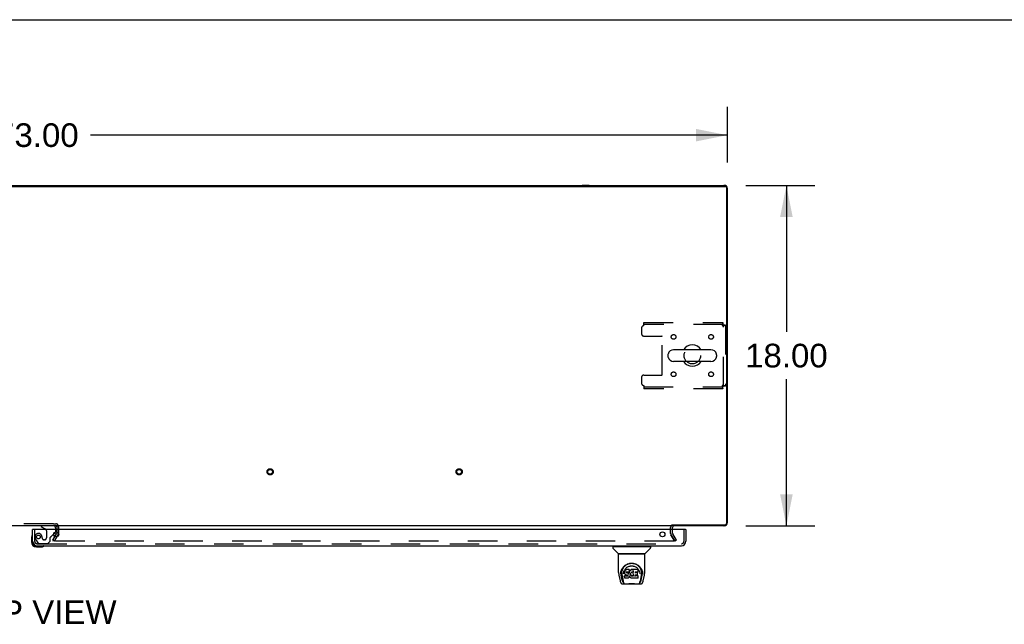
# Model space of a CAD drawing. Header units: inches. Extents: x 0 to 283, y 0 to 183.
# Tile 73 of 79: x 89 to 141, y 151 to 183. Entities that reach past the tile are written whole.
import ezdxf

# ---------------------------------------------------------------- set-up
doc = ezdxf.new("R2010")
doc.units = ezdxf.units.IN
doc.header["$LTSCALE"] = 15.583333
doc.header["$MEASUREMENT"] = 0
doc.linetypes.add('HIDDEN', pattern=[0.2, 0.1, -0.1])
doc.layers.get('0').update_dxf_attribs({"linetype": 'CONTINUOUS'})
for name, color, linetype in [('DEFAULT_2', 8, 'HIDDEN'), ('DIMENSIONS', 7, 'CONTINUOUS'), ('MAIN_DOOR_ASSEMBLY', 7, 'CONTINUOUS')]:
    doc.layers.add(name, color=color, linetype=linetype)
doc.styles.get("Standard").update_dxf_attribs({"font": 'arial.ttf'})
doc.dimstyles.new('DIMSTYLE_1', dxfattribs={"dimtxt": 1.25, "dimasz": 1.666667, "dimexe": 0.09, "dimexo": 0.07, "dimgap": 0.0375, "dimtad": 0, "dimtih": 1, "dimtoh": 1, "dimzin": 4, "dimdsep": 46, "dimtxsty": 'Standard', "dimblk": '_FILLED', "dimblk1": '_FILLED', "dimblk2": '_FILLED', "dimcen": 0.09, "dimadec": 3, "dimazin": 1, "dimtfac": 1, "dimtdec": 3, "dimtofl": 0, "dimtmove": 0, "dimatfit": 3, "dimldrblk": '_FILLED', "dimfxl": 0, "dimtolj": 1, "dimtzin": 4, "dimarcsym": 0})

# ---------------------------------------------------------------- blocks, each defined once
blk = doc.blocks.new('_FILLED')
at = {"color": 0, "linetype": 'ByBlock'}
blk.add_solid([(0, 0), (-1, 0.2), (-1, -0.2)], dxfattribs=at)
blk = doc.blocks.new('*D3')
at = {"layer": 'DIMENSIONS', "color": 2, "linetype": 'Continuous'}
for p, q in [((53.7, 175.787), (53.7, 178.727)), ((126.7, 175.787), (126.7, 178.727)), ((53.7, 177.227), (87.391, 177.227)), ((126.7, 177.227), (93.009, 177.227))]:
    blk.add_line(p, q, dxfattribs=at)
at = {"layer": 'DIMENSIONS', "color": 2, "linetype": 'Continuous', "xscale": 1.6666666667, "yscale": 1.6666666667, "zscale": 1.6666666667, "rotation": 180}
blk.add_blockref('_FILLED', (53.7, 177.227), dxfattribs=at)
at = {"layer": 'DIMENSIONS', "color": 2, "linetype": 'Continuous', "xscale": 1.6666666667, "yscale": 1.6666666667, "zscale": 1.6666666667}
blk.add_blockref('_FILLED', (126.7, 177.227), dxfattribs=at)
at = {"layer": 'DIMENSIONS', "color": 2, "linetype": 'Continuous', "insert": (90.2, 177.852), "char_height": 1.25, "width": 4.36803, "attachment_point": 2, "line_spacing_factor": 0.9}
blk.add_mtext('73.00', dxfattribs=at)
blk = doc.blocks.new('*D4')
at = {"layer": 'DIMENSIONS', "color": 2, "linetype": 'Continuous'}
for p, q in [((127.678, 174.568), (131.324, 174.568)), ((129.824, 174.568), (129.824, 166.818)), ((129.824, 156.568), (129.824, 164.318)), ((127.678, 156.568), (131.324, 156.568))]:
    blk.add_line(p, q, dxfattribs=at)
at = {"layer": 'DIMENSIONS', "color": 2, "linetype": 'Continuous', "xscale": 1.6666666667, "yscale": 1.6666666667, "zscale": 1.6666666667}
for p, rotation in [((129.824, 174.568), 90), ((129.824, 156.568), 270)]:
    blk.add_blockref('_FILLED', p, dxfattribs=dict(at, rotation=rotation))
at = {"layer": 'DIMENSIONS', "color": 2, "linetype": 'Continuous', "insert": (129.824, 166.193), "char_height": 1.25, "width": 4.36803, "attachment_point": 2, "line_spacing_factor": 0.9}
blk.add_mtext('18.00', dxfattribs=at)

msp = doc.modelspace()

# ---------------------------------------------------------------- linework, layer by layer
at = {"color": 7, "linetype": 'Continuous'}
for p, q in [((0, 183.333), (283.333, 183.333)), ((53.812, 174.516), (126.588, 174.516)), ((126.651, 174.519), (126.645, 174.513)), ((126.648, 174.456), (126.648, 156.68)), ((125.833, 165.874), (123.858, 165.874)), ((123.558, 165.612), (123.558, 165.524)), ((125.833, 165.262), (123.858, 165.262)), ((126.133, 165.612), (126.133, 165.524)), ((123.7, 156.568), (55.45, 156.568)), ((91.221, 156.568), (91.221, 156.558)), ((91.221, 156.516), (91.221, 156.364)), ((123.74, 156.62), (126.588, 156.62)), ((126.651, 156.617), (126.645, 156.623)), ((91.221, 156.245), (91.221, 156.164))]:
    msp.add_line(p, q, dxfattribs=at)
at = {"color": 3, "linetype": 'Continuous'}
for p, q in [((61.389, 174.568), (119.011, 174.568)), ((119.389, 174.568), (119.011, 174.568)), ((119.389, 174.568), (126.511, 174.568)), ((126.533, 174.568), (126.511, 174.568)), ((126.533, 174.568), (126.53, 174.567)), ((126.699, 174.398), (126.7, 174.402)), ((126.7, 156.735), (126.7, 174.379)), ((123.723, 156.568), (123.7, 156.568)), ((126.533, 156.568), (123.752, 156.568)), ((123.804, 156.364), (123.804, 156.483)), ((126.53, 156.569), (126.533, 156.568)), ((126.7, 156.735), (126.699, 156.738))]:
    msp.add_line(p, q, dxfattribs=at)
for centre, radius, start, end in [((119.011, 174.379), 0.189, 46.4963, 90), ((119.389, 174.379), 0.189, 90, 133.54), ((126.511, 174.379), 0.189, 0, 90), ((126.533, 174.402), 0.167, 0, 90), ((91.171, 156.518), 0.05, 9.974, 80.026), ((123.889, 156.483), 0.085, 90, 180), ((126.511, 156.757), 0.189, 270, 360), ((126.533, 156.735), 0.167, 270, 360)]:
    msp.add_arc(centre, radius, start, end, dxfattribs=at)
at = {"color": 7, "linetype": 'Continuous'}
for centre, radius, start, end in [((126.588, 174.456), 0.06, 0, 90), ((123.702, 165.612), 0.144, 164.3697, 180), ((123.858, 165.568), 0.306, 90, 164.3697), ((124.846, 165.568), 0.562, 32.9567, 147.0433), ((125.833, 165.568), 0.306, 15.6303, 90), ((125.99, 165.612), 0.144, 0, 15.6303), ((123.702, 165.524), 0.144, 180, 195.6303), ((123.858, 165.568), 0.306, 195.6303, 270), ((124.846, 165.568), 0.562, 212.956, 327.044), ((125.833, 165.568), 0.306, 270, 344.3697), ((125.99, 165.524), 0.144, 344.3697, 360), ((91.171, 156.518), 0.05, 80.026, 90), ((91.191, 156.538), 0.03, 18, 90), ((91.171, 156.518), 0.05, 0, 9.974), ((126.588, 156.68), 0.06, 270, 360)]:
    msp.add_arc(centre, radius, start, end, dxfattribs=at)
at = {"layer": 'DEFAULT_2', "color": 8, "linetype": 'HIDDEN'}
for p, q in [((122.283, 167.318), (126.462, 167.318)), ((122.283, 167.151), (122.283, 167.318)), ((126.462, 167.214), (122.283, 167.214)), ((126.462, 167.318), (126.462, 167.214)), ((122.158, 167.026), (122.158, 166.724)), ((126.429, 167.151), (126.443, 167.156)), ((126.596, 167.184), (126.492, 167.184)), ((126.492, 163.952), (126.492, 167.184)), ((126.596, 167.184), (126.596, 163.952)), ((122.283, 166.599), (123.228, 166.599)), ((123.258, 164.567), (123.258, 166.569)), ((122.158, 164.412), (122.158, 164.11)), ((122.283, 164.537), (123.228, 164.537)), ((122.283, 163.985), (122.283, 163.818)), ((122.283, 163.922), (126.462, 163.922)), ((126.462, 163.818), (122.283, 163.818)), ((126.429, 163.985), (126.434, 163.971)), ((126.462, 163.818), (126.462, 163.922)), ((126.596, 163.952), (126.492, 163.952)), ((91.044, 156.672), (88.105, 156.672)), ((91.044, 156.672), (91.171, 156.672)), ((91.221, 156.518), (91.221, 156.516)), ((91.221, 156.364), (91.221, 156.164)), ((91.325, 156.518), (91.325, 156.164)), ((123.7, 156.164), (123.7, 156.483)), ((123.804, 156.164), (123.804, 156.364)), ((91.02, 155.808), (91.217, 156.147)), ((91.11, 155.756), (91.02, 155.808)), ((91.028, 155.821), (91.028, 155.769)), ((91.032, 155.76), (91.033, 155.759)), ((91.036, 155.757), (91.038, 155.756)), ((123.882, 155.756), (91.043, 155.756)), ((91.11, 155.756), (91.307, 156.095)), ((123.718, 156.095), (123.9, 155.781)), ((123.914, 155.756), (123.718, 156.095)), ((124.005, 155.808), (123.808, 156.147)), ((124.005, 155.808), (123.914, 155.756))]:
    msp.add_line(p, q, dxfattribs=at)
for points in [[(126.462, 167.318), (126.46, 167.317), (126.457, 167.314), (126.455, 167.309), (126.453, 167.302), (126.45, 167.292), (126.448, 167.282), (126.445, 167.269), (126.443, 167.255), (126.441, 167.24), (126.438, 167.224), (126.436, 167.206), (126.434, 167.188), (126.431, 167.17), (126.429, 167.151)], [(126.462, 167.214), (126.46, 167.214), (126.457, 167.212), (126.455, 167.211), (126.453, 167.208), (126.45, 167.204), (126.448, 167.2), (126.445, 167.196), (126.443, 167.19), (126.441, 167.185), (126.438, 167.178), (126.436, 167.172), (126.434, 167.165), (126.429, 167.151)], [(126.429, 167.151), (126.448, 167.153), (126.466, 167.156), (126.484, 167.158), (126.501, 167.161), (126.518, 167.163), (126.533, 167.165), (126.547, 167.168), (126.56, 167.17), (126.57, 167.172), (126.579, 167.175), (126.587, 167.177), (126.592, 167.179), (126.595, 167.182), (126.596, 167.184)], [(126.443, 167.156), (126.45, 167.158), (126.456, 167.161), (126.462, 167.163), (126.468, 167.165), (126.474, 167.168), (126.478, 167.17), (126.482, 167.172), (126.486, 167.175), (126.488, 167.177), (126.49, 167.179), (126.492, 167.182), (126.492, 167.184)], [(126.596, 163.952), (126.595, 163.954), (126.592, 163.957), (126.587, 163.959), (126.579, 163.962), (126.57, 163.964), (126.56, 163.966), (126.547, 163.969), (126.533, 163.971), (126.518, 163.973), (126.501, 163.976), (126.484, 163.978), (126.466, 163.98), (126.448, 163.983), (126.429, 163.985)], [(126.492, 163.952), (126.492, 163.954), (126.49, 163.957), (126.488, 163.959), (126.486, 163.962), (126.482, 163.964), (126.478, 163.966), (126.474, 163.969), (126.468, 163.971), (126.462, 163.973), (126.456, 163.976), (126.45, 163.978), (126.443, 163.98), (126.429, 163.985)], [(126.429, 163.985), (126.431, 163.966), (126.434, 163.948), (126.436, 163.93), (126.438, 163.913), (126.441, 163.896), (126.443, 163.881), (126.445, 163.867), (126.448, 163.855), (126.45, 163.844), (126.453, 163.835), (126.455, 163.827), (126.457, 163.822), (126.46, 163.819), (126.462, 163.818)], [(126.434, 163.971), (126.436, 163.964), (126.438, 163.958), (126.441, 163.952), (126.443, 163.946), (126.445, 163.941), (126.448, 163.936), (126.45, 163.932), (126.453, 163.928), (126.455, 163.926), (126.457, 163.924), (126.46, 163.922), (126.462, 163.922)], [(91.028, 155.769), (91.029, 155.77), (91.029, 155.771), (91.029, 155.773), (91.03, 155.774)], [(91.043, 155.756), (91.042, 155.756), (91.04, 155.756), (91.038, 155.756), (91.036, 155.757), (91.035, 155.758), (91.033, 155.759), (91.032, 155.76), (91.031, 155.762), (91.03, 155.763), (91.029, 155.765), (91.029, 155.766), (91.028, 155.768), (91.028, 155.769)], [(123.902, 155.773), (123.902, 155.771), (123.902, 155.769), (123.901, 155.767), (123.901, 155.765), (123.899, 155.764), (123.898, 155.762), (123.897, 155.761), (123.895, 155.759), (123.893, 155.758), (123.891, 155.757), (123.889, 155.757), (123.887, 155.756), (123.885, 155.756), (123.882, 155.756)], [(123.9, 155.781), (123.901, 155.779), (123.902, 155.777), (123.902, 155.775), (123.902, 155.773), (123.902, 155.773)]]:
    msp.add_lwpolyline(points, dxfattribs=at)
for centre, radius in [((123.856, 166.558), 0.125), ((125.836, 166.558), 0.125), ((124.846, 165.568), 0.438), ((123.856, 164.579), 0.125), ((125.836, 164.579), 0.125), ((102.512, 159.422), 0.164), ((102.512, 159.422), 0.124), ((112.512, 159.422), 0.164), ((112.512, 159.422), 0.124)]:
    msp.add_circle(centre, radius, dxfattribs=at)
for centre, radius, start, end in [((122.283, 167.026), 0.125, 90, 180), ((122.283, 166.724), 0.125, 180, 270), ((123.228, 166.569), 0.03, 0, 90), ((122.283, 164.412), 0.125, 90, 180), ((122.283, 164.11), 0.125, 180, 270), ((123.228, 164.567), 0.03, 270, 360), ((91.171, 156.518), 0.154, 0, 90), ((123.889, 156.483), 0.189, 151.6994, 180), ((91.188, 156.164), 0.033, 330, 360), ((91.188, 156.164), 0.137, 330, 360), ((123.837, 156.164), 0.137, 180, 210), ((123.837, 156.164), 0.033, 180, 210)]:
    msp.add_arc(centre, radius, start, end, dxfattribs=at)
at = {"layer": 'MAIN_DOOR_ASSEMBLY', "color": 7, "linetype": 'Continuous'}
for p, q in [((89.97, 156.364), (89.95, 156.364)), ((90.392, 156.568), (90.392, 156.529)), ((90.392, 156.529), (90.63, 156.391)), ((91.179, 156.364), (91.179, 156.411)), ((124.492, 156.364), (124.512, 156.364)), ((89.89, 155.969), (89.89, 155.713)), ((89.937, 156.105), (89.935, 156.098)), ((89.95, 155.757), (89.95, 155.713)), ((91.069, 156.137), (91.15, 156.218)), ((90.153, 155.45), (90.409, 155.45)), ((90.538, 155.495), (90.545, 155.497)), ((120.634, 155.463), (120.634, 155.408)), ((120.641, 155.471), (122.634, 155.471)), ((120.94, 155.086), (120.645, 155.38)), ((120.693, 155.471), (120.693, 155.51)), ((122.335, 155.086), (122.63, 155.38)), ((122.582, 155.471), (122.582, 155.51)), ((122.641, 155.463), (122.641, 155.408)), ((120.948, 154.098), (120.948, 155.061)), ((122.319, 155.069), (120.956, 155.069)), ((122.314, 155.077), (120.961, 155.077)), ((121.023, 155.077), (121.02, 155.073)), ((122.254, 155.073), (122.252, 155.077)), ((122.254, 155.073), (122.254, 155.073)), ((122.326, 154.098), (122.326, 155.061)), ((121.205, 154.353), (121.23, 154.387)), ((121.277, 154.2), (121.267, 154.175)), ((121.291, 154.222), (121.277, 154.2)), ((121.277, 154.165), (121.277, 154.2)), ((121.301, 154.231), (121.291, 154.222)), ((121.292, 154.186), (121.291, 154.222)), ((121.313, 154.239), (121.301, 154.231)), ((121.302, 154.195), (121.301, 154.231)), ((121.336, 154.25), (121.313, 154.239)), ((121.313, 154.203), (121.313, 154.239)), ((121.361, 154.258), (121.336, 154.25)), ((121.336, 154.213), (121.336, 154.25)), ((121.514, 154.258), (121.361, 154.258)), ((121.361, 154.221), (121.361, 154.258)), ((121.361, 154.221), (121.362, 154.22)), ((121.515, 154.203), (121.514, 154.258)), ((121.514, 154.223), (121.514, 154.258)), ((121.515, 154.169), (121.515, 154.203)), ((121.541, 154.19), (121.528, 154.171)), ((121.556, 154.208), (121.541, 154.19)), ((121.541, 154.155), (121.541, 154.19)), ((121.573, 154.224), (121.556, 154.208)), ((121.557, 154.172), (121.556, 154.208)), ((121.593, 154.239), (121.573, 154.224)), ((121.574, 154.188), (121.573, 154.224)), ((121.615, 154.249), (121.593, 154.239)), ((121.593, 154.202), (121.593, 154.239)), ((121.639, 154.254), (121.615, 154.249)), ((121.616, 154.212), (121.615, 154.249)), ((121.663, 154.256), (121.639, 154.254)), ((121.639, 154.217), (121.639, 154.254)), ((121.639, 154.216), (121.639, 154.217)), ((121.663, 154.256), (121.687, 154.256)), ((121.663, 154.22), (121.663, 154.256)), ((121.663, 154.218), (121.663, 154.22)), ((121.686, 154.218), (121.687, 154.219)), ((121.699, 154.254), (121.687, 154.256)), ((121.687, 154.219), (121.687, 154.256)), ((121.712, 154.25), (121.699, 154.254)), ((121.699, 154.217), (121.699, 154.254)), ((121.724, 154.242), (121.712, 154.25)), ((121.712, 154.213), (121.712, 154.25)), ((121.973, 154.256), (121.724, 154.256)), ((121.725, 154.206), (121.724, 154.256)), ((121.987, 154.131), (121.989, 154.239)), ((121.989, 154.27), (122.005, 154.245)), ((120.964, 153.954), (121.029, 153.649)), ((121.056, 154.013), (121.059, 154.071)), ((121.056, 154.014), (121.056, 154.013)), ((121.059, 154.071), (121.068, 154.125)), ((121.069, 154.131), (121.069, 154.076)), ((121.137, 153.681), (121.08, 153.958)), ((121.117, 154.024), (121.119, 153.998)), ((121.127, 153.933), (121.189, 153.63)), ((121.202, 154.027), (121.202, 154.027)), ((121.262, 154.15), (121.261, 154.125)), ((121.261, 154.091), (121.261, 154.125)), ((121.262, 154.066), (121.261, 154.091)), ((121.261, 154.091), (121.261, 154.091)), ((121.267, 154.175), (121.262, 154.15)), ((121.263, 154.116), (121.262, 154.15)), ((121.267, 154.041), (121.262, 154.066)), ((121.262, 154.066), (121.262, 154.066)), ((121.268, 154.141), (121.267, 154.175)), ((121.276, 154.018), (121.267, 154.041)), ((121.267, 154.041), (121.267, 154.041)), ((121.275, 153.925), (121.267, 153.917)), ((121.269, 153.804), (121.267, 153.917)), ((121.276, 153.796), (121.269, 153.803)), ((121.336, 153.925), (121.275, 153.925)), ((121.275, 153.889), (121.275, 153.925)), ((121.29, 153.997), (121.276, 154.018)), ((121.276, 154.018), (121.276, 154.018)), ((121.422, 153.796), (121.276, 153.796)), ((121.276, 153.796), (121.276, 153.796)), ((121.29, 153.997), (121.29, 153.996)), ((121.308, 153.978), (121.29, 153.996)), ((121.329, 153.965), (121.308, 153.978)), ((121.308, 153.978), (121.308, 153.978)), ((121.342, 153.96), (121.329, 153.964)), ((121.329, 153.965), (121.329, 153.964)), ((121.397, 153.926), (121.336, 153.925)), ((121.336, 153.889), (121.336, 153.925)), ((121.336, 153.889), (121.336, 153.887)), ((121.354, 153.958), (121.342, 153.96)), ((121.351, 154.093), (121.35, 154.079)), ((121.353, 154.107), (121.351, 154.093)), ((121.351, 154.073), (121.351, 154.091)), ((121.352, 154.068), (121.353, 154.103)), ((121.355, 154.11), (121.353, 154.106)), ((121.355, 154.099), (121.353, 154.103)), ((121.402, 153.957), (121.354, 153.958)), ((121.358, 154.112), (121.355, 154.11)), ((121.359, 154.097), (121.355, 154.099)), ((121.355, 154.064), (121.355, 154.099)), ((121.369, 154.116), (121.357, 154.112)), ((121.37, 154.093), (121.359, 154.097)), ((121.359, 154.06), (121.359, 154.097)), ((121.382, 154.117), (121.369, 154.116)), ((121.393, 154.094), (121.37, 154.093)), ((121.37, 154.057), (121.37, 154.093)), ((121.37, 154.055), (121.37, 154.057)), ((121.382, 154.118), (121.382, 154.117)), ((121.495, 154.117), (121.382, 154.117)), ((121.418, 154.093), (121.393, 154.094)), ((121.393, 154.057), (121.393, 154.094)), ((121.393, 154.056), (121.393, 154.057)), ((121.411, 153.927), (121.397, 153.926)), ((121.397, 153.889), (121.397, 153.926)), ((121.397, 153.889), (121.397, 153.887)), ((121.402, 153.957), (121.402, 153.958)), ((121.409, 153.957), (121.402, 153.957)), ((121.414, 153.955), (121.409, 153.957)), ((121.415, 153.929), (121.411, 153.927)), ((121.411, 153.89), (121.411, 153.927)), ((121.419, 153.951), (121.414, 153.955)), ((121.42, 153.934), (121.415, 153.929)), ((121.416, 153.893), (121.415, 153.929)), ((121.444, 154.087), (121.418, 154.093)), ((121.418, 154.056), (121.418, 154.093)), ((121.418, 154.055), (121.418, 154.056)), ((121.423, 153.947), (121.418, 153.952)), ((121.425, 153.941), (121.42, 153.934)), ((121.42, 153.898), (121.42, 153.934)), ((121.434, 153.798), (121.422, 153.796)), ((121.422, 153.796), (121.422, 153.797)), ((121.429, 153.935), (121.423, 153.947)), ((121.431, 153.921), (121.428, 153.935)), ((121.429, 153.909), (121.428, 153.935)), ((121.43, 153.915), (121.43, 153.925)), ((121.446, 153.802), (121.434, 153.798)), ((121.443, 154.051), (121.444, 154.087)), ((121.456, 154.082), (121.444, 154.087)), ((121.447, 153.802), (121.446, 153.802)), ((121.467, 153.816), (121.447, 153.802)), ((121.467, 154.074), (121.456, 154.082)), ((121.456, 154.045), (121.456, 154.082)), ((121.485, 154.056), (121.467, 154.074)), ((121.467, 154.037), (121.467, 154.074)), ((121.485, 153.834), (121.467, 153.816)), ((121.467, 153.816), (121.467, 153.816)), ((121.495, 154.041), (121.485, 154.056)), ((121.485, 154.02), (121.485, 154.056)), ((121.492, 153.844), (121.485, 153.834)), ((121.485, 153.834), (121.485, 153.834)), ((121.498, 153.855), (121.492, 153.844)), ((121.492, 153.844), (121.492, 153.844)), ((121.507, 154.118), (121.495, 154.117)), ((121.495, 154.117), (121.495, 154.118)), ((121.498, 154.083), (121.495, 154.041)), ((121.495, 154.005), (121.495, 154.041)), ((121.502, 154.106), (121.498, 154.083)), ((121.499, 154.049), (121.498, 154.083)), ((121.507, 153.878), (121.498, 153.855)), ((121.498, 153.855), (121.498, 153.855)), ((121.505, 154.118), (121.502, 154.106)), ((121.503, 154.071), (121.502, 154.106)), ((121.514, 153.902), (121.507, 153.878)), ((121.507, 153.878), (121.507, 153.878)), ((121.512, 154.13), (121.508, 154.118)), ((121.509, 154.093), (121.508, 154.12)), ((121.514, 154.144), (121.512, 154.13)), ((121.512, 154.13), (121.512, 154.13)), ((121.517, 154.15), (121.513, 154.142)), ((121.514, 153.914), (121.513, 153.915)), ((121.515, 154.169), (121.514, 154.145)), ((121.514, 154.145), (121.514, 154.144)), ((121.514, 153.912), (121.514, 153.913)), ((121.514, 153.913), (121.514, 153.913)), ((121.514, 153.911), (121.514, 153.912)), ((121.514, 153.912), (121.514, 153.912)), ((121.515, 153.91), (121.514, 153.902)), ((121.514, 153.902), (121.514, 153.902)), ((121.535, 153.874), (121.515, 153.91)), ((121.528, 154.171), (121.517, 154.15)), ((121.517, 154.115), (121.517, 154.15)), ((121.528, 154.136), (121.528, 154.171)), ((121.548, 153.855), (121.535, 153.874)), ((121.535, 153.874), (121.535, 153.874)), ((121.563, 153.839), (121.548, 153.855)), ((121.548, 153.855), (121.548, 153.855)), ((121.563, 153.839), (121.563, 153.838)), ((121.58, 153.823), (121.563, 153.838)), ((121.58, 154.018), (121.579, 153.992)), ((121.584, 154.044), (121.58, 154.018)), ((121.581, 154.014), (121.58, 154.019)), ((121.58, 153.98), (121.581, 154.014)), ((121.598, 153.81), (121.58, 153.823)), ((121.58, 153.823), (121.58, 153.823)), ((121.583, 154.003), (121.581, 154.014)), ((121.593, 153.979), (121.583, 154.003)), ((121.583, 153.968), (121.583, 154.003)), ((121.587, 154.055), (121.584, 154.044)), ((121.593, 154.066), (121.587, 154.055)), ((121.592, 153.943), (121.593, 153.979)), ((121.607, 154.088), (121.593, 154.066)), ((121.605, 153.956), (121.593, 153.979)), ((121.598, 153.81), (121.599, 153.809)), ((121.609, 153.804), (121.599, 153.809)), ((121.613, 153.947), (121.605, 153.956)), ((121.605, 153.921), (121.605, 153.956)), ((121.614, 154.097), (121.607, 154.088)), ((121.62, 153.8), (121.609, 153.804)), ((121.609, 153.804), (121.609, 153.804)), ((121.622, 153.939), (121.613, 153.947)), ((121.613, 153.911), (121.613, 153.947)), ((121.623, 154.103), (121.614, 154.097)), ((121.642, 153.795), (121.62, 153.8)), ((121.633, 153.932), (121.622, 153.939)), ((121.622, 153.902), (121.622, 153.939)), ((121.646, 154.113), (121.623, 154.103)), ((121.632, 153.895), (121.633, 153.932)), ((121.644, 153.927), (121.633, 153.932)), ((121.665, 153.792), (121.642, 153.795)), ((121.656, 153.925), (121.644, 153.927)), ((121.644, 153.89), (121.644, 153.927)), ((121.657, 154.116), (121.646, 154.113)), ((121.656, 153.925), (121.668, 153.925)), ((121.656, 153.888), (121.656, 153.925)), ((121.656, 153.887), (121.656, 153.888)), ((121.668, 154.115), (121.657, 154.116)), ((121.688, 153.795), (121.665, 153.792)), ((121.665, 153.793), (121.665, 153.792)), ((121.68, 154.113), (121.668, 154.115)), ((121.68, 153.926), (121.668, 153.925)), ((121.668, 153.888), (121.668, 153.925)), ((121.668, 153.886), (121.668, 153.888)), ((121.692, 154.108), (121.68, 154.113)), ((121.692, 153.93), (121.68, 153.926)), ((121.681, 153.89), (121.68, 153.926)), ((121.71, 153.802), (121.688, 153.795)), ((121.704, 153.935), (121.692, 153.93)), ((121.693, 153.893), (121.692, 153.93)), ((121.714, 153.943), (121.704, 153.935)), ((121.704, 153.899), (121.704, 153.935)), ((121.726, 154.156), (121.71, 154.116)), ((121.729, 153.814), (121.71, 153.802)), ((121.71, 153.802), (121.71, 153.802)), ((121.714, 153.906), (121.714, 153.943)), ((121.727, 154.158), (121.726, 154.158)), ((121.726, 154.158), (121.726, 154.157)), ((121.726, 154.157), (121.726, 154.157)), ((121.726, 154.157), (121.726, 154.157)), ((121.726, 154.157), (121.726, 154.157)), ((121.726, 154.157), (121.726, 154.156)), ((121.73, 153.903), (121.726, 154.156)), ((121.728, 154.164), (121.727, 154.162)), ((121.727, 154.162), (121.727, 154.161)), ((121.727, 154.161), (121.727, 154.159)), ((121.727, 154.159), (121.727, 154.158)), ((121.734, 153.813), (121.729, 153.813)), ((121.732, 153.895), (121.732, 153.896)), ((121.734, 153.805), (121.734, 153.813)), ((121.974, 153.796), (121.742, 153.796)), ((121.814, 153.961), (121.813, 153.887)), ((121.942, 153.961), (121.814, 153.961)), ((121.974, 153.922), (121.814, 153.922)), ((121.973, 154.117), (121.815, 154.117)), ((121.816, 154.117), (121.815, 154.058)), ((121.942, 154.093), (121.815, 154.093)), ((121.953, 153.972), (121.955, 154.08)), ((121.982, 153.805), (121.984, 153.911)), ((122.071, 154.058), (122.073, 154.027)), ((122.073, 154.027), (122.073, 154.027)), ((122.147, 153.93), (122.086, 153.63)), ((122.138, 153.681), (122.194, 153.958)), ((122.194, 154.176), (122.207, 154.125)), ((122.205, 154.131), (122.206, 154.076)), ((122.219, 154.013), (122.219, 154.014)), ((122.246, 153.649), (122.311, 153.954)), ((121.153, 153.494), (122.122, 153.494)), ((121.196, 153.573), (121.203, 153.573)), ((121.203, 153.573), (121.206, 153.564)), ((121.207, 153.561), (121.206, 153.564)), ((122.068, 153.561), (122.069, 153.564)), ((122.069, 153.564), (122.072, 153.573)), ((122.072, 153.573), (122.079, 153.573))]:
    msp.add_line(p, q, dxfattribs=at)
at = {"layer": 'MAIN_DOOR_ASSEMBLY', "color": 3, "linetype": 'Continuous'}
for p, q in [((89.95, 155.757), (89.95, 156.364)), ((124.492, 156.364), (89.97, 156.364)), ((124.512, 156.364), (124.512, 155.757)), ((90.196, 155.51), (124.266, 155.51))]:
    msp.add_line(p, q, dxfattribs=at)
at = {"layer": 'MAIN_DOOR_ASSEMBLY', "color": 8, "linetype": 'HIDDEN'}
for p, q in [((90.054, 156.364), (90.054, 155.757)), ((91.022, 156.568), (90.392, 156.568)), ((90.68, 156.305), (90.68, 155.925)), ((91.179, 156.288), (91.179, 156.364)), ((124.408, 155.757), (124.408, 156.364)), ((90.129, 155.813), (90.23, 155.669)), ((90.451, 155.925), (90.451, 155.914)), ((90.582, 155.827), (90.549, 155.827)), ((90.746, 155.635), (90.872, 155.761)), ((90.872, 155.761), (90.872, 155.94)), ((90.93, 155.999), (91.069, 156.137)), ((90.196, 155.614), (124.266, 155.614)), ((90.295, 155.635), (90.746, 155.635))]:
    msp.add_line(p, q, dxfattribs=at)
at = {"layer": 'MAIN_DOOR_ASSEMBLY', "color": 7, "linetype": 'Continuous'}
for points in [[(121.02, 155.072), (121.019, 155.071), (121.018, 155.07), (121.018, 155.07), (121.018, 155.069), (121.018, 155.069)], [(121.02, 155.073), (121.02, 155.072), (121.02, 155.072)], [(122.255, 155.072), (122.255, 155.072), (122.254, 155.073)], [(122.257, 155.069), (122.257, 155.069), (122.257, 155.07), (122.256, 155.07), (122.256, 155.071), (122.255, 155.072)], [(121.068, 154.125), (121.081, 154.176), (121.098, 154.224), (121.118, 154.268), (121.141, 154.31), (121.167, 154.348), (121.195, 154.384), (121.226, 154.417), (121.259, 154.448), (121.295, 154.477), (121.334, 154.503), (121.375, 154.525), (121.417, 154.545), (121.461, 154.561), (121.505, 154.573), (121.549, 154.582), (121.594, 154.587), (121.638, 154.588), (121.682, 154.587), (121.726, 154.581), (121.77, 154.573), (121.814, 154.561), (121.858, 154.545), (121.901, 154.525), (121.941, 154.503), (121.98, 154.477), (122.016, 154.448), (122.05, 154.417), (122.08, 154.384), (122.108, 154.348), (122.134, 154.31), (122.157, 154.268), (122.177, 154.224), (122.194, 154.176)], [(121.117, 154.024), (121.116, 154.048), (121.117, 154.094), (121.122, 154.141), (121.131, 154.187), (121.145, 154.232), (121.162, 154.275), (121.182, 154.315), (121.205, 154.353)], [(121.209, 154.094), (121.218, 154.129), (121.228, 154.161), (121.24, 154.191)], [(121.23, 154.387), (121.257, 154.418), (121.286, 154.446)], [(121.24, 154.191), (121.254, 154.219), (121.269, 154.245)], [(121.269, 154.245), (121.286, 154.27), (121.304, 154.293), (121.324, 154.315), (121.345, 154.335), (121.367, 154.354), (121.391, 154.371), (121.417, 154.387), (121.443, 154.402), (121.47, 154.414), (121.497, 154.424), (121.525, 154.433), (121.553, 154.439), (121.581, 154.444), (121.609, 154.447), (121.637, 154.448), (121.665, 154.447), (121.693, 154.444), (121.721, 154.439), (121.749, 154.433), (121.777, 154.425), (121.805, 154.414), (121.832, 154.402), (121.858, 154.387), (121.883, 154.372), (121.907, 154.354), (121.93, 154.335), (121.951, 154.315), (121.97, 154.293), (121.989, 154.27)], [(121.286, 154.446), (121.315, 154.471), (121.346, 154.493), (121.377, 154.513)], [(121.292, 154.186), (121.292, 154.186), (121.292, 154.185), (121.293, 154.185), (121.293, 154.185), (121.293, 154.185), (121.293, 154.185)], [(121.302, 154.195), (121.302, 154.195), (121.302, 154.195), (121.302, 154.194), (121.302, 154.194), (121.303, 154.194), (121.303, 154.194)], [(121.313, 154.202), (121.313, 154.202), (121.313, 154.202), (121.313, 154.202), (121.313, 154.202), (121.314, 154.201), (121.314, 154.201)], [(121.336, 154.213), (121.336, 154.213), (121.336, 154.212), (121.336, 154.212), (121.336, 154.212), (121.336, 154.212), (121.337, 154.212)], [(121.377, 154.513), (121.409, 154.53), (121.441, 154.544), (121.473, 154.556)], [(121.473, 154.556), (121.506, 154.565), (121.539, 154.573), (121.571, 154.578), (121.604, 154.581), (121.636, 154.582), (121.669, 154.581), (121.701, 154.578), (121.734, 154.573), (121.766, 154.566)], [(121.513, 154.221), (121.513, 154.221), (121.513, 154.221), (121.513, 154.22), (121.512, 154.22), (121.512, 154.22), (121.512, 154.22)], [(121.575, 154.187), (121.575, 154.187), (121.574, 154.187), (121.574, 154.187), (121.574, 154.188), (121.574, 154.188), (121.574, 154.188)], [(121.594, 154.201), (121.594, 154.201), (121.594, 154.201), (121.594, 154.202), (121.594, 154.202), (121.593, 154.202), (121.593, 154.202)], [(121.616, 154.211), (121.616, 154.211), (121.616, 154.211), (121.616, 154.211), (121.616, 154.211), (121.616, 154.212), (121.616, 154.212)], [(121.699, 154.216), (121.699, 154.216), (121.699, 154.216), (121.699, 154.216), (121.699, 154.217), (121.699, 154.217), (121.699, 154.217)], [(121.711, 154.212), (121.711, 154.212), (121.711, 154.212), (121.712, 154.212), (121.712, 154.213), (121.712, 154.213), (121.712, 154.213)], [(121.727, 154.218), (121.726, 154.218), (121.726, 154.218), (121.726, 154.218), (121.726, 154.218), (121.726, 154.219), (121.725, 154.219)], [(121.727, 154.201), (121.727, 154.202), (121.726, 154.202), (121.726, 154.203), (121.726, 154.203), (121.726, 154.204), (121.725, 154.204)], [(121.766, 154.566), (121.799, 154.557), (121.831, 154.545), (121.863, 154.531)], [(121.863, 154.531), (121.895, 154.515), (121.926, 154.495), (121.956, 154.474), (121.986, 154.449), (122.015, 154.421), (122.042, 154.39), (122.068, 154.356), (122.091, 154.319), (122.112, 154.278), (122.129, 154.235), (122.143, 154.19), (122.153, 154.144), (122.158, 154.096)], [(122.005, 154.245), (122.021, 154.219), (122.035, 154.191)], [(122.035, 154.191), (122.047, 154.162), (122.057, 154.129), (122.065, 154.095), (122.071, 154.058)], [(120.948, 154.098), (120.949, 154.064), (120.952, 154.025), (120.958, 153.985), (120.964, 153.954)], [(121.069, 154.076), (121.07, 154.042), (121.074, 153.998), (121.08, 153.958)], [(121.119, 153.998), (121.12, 153.978), (121.123, 153.954), (121.127, 153.933)], [(121.137, 153.681), (121.141, 153.664), (121.145, 153.646), (121.15, 153.629), (121.156, 153.615), (121.162, 153.602), (121.168, 153.591), (121.175, 153.583), (121.183, 153.577), (121.19, 153.574), (121.196, 153.573)], [(121.202, 154.027), (121.204, 154.058), (121.209, 154.094)], [(121.261, 154.091), (121.261, 154.091), (121.261, 154.09), (121.262, 154.09), (121.262, 154.09), (121.263, 154.09), (121.263, 154.09)], [(121.262, 154.066), (121.262, 154.066), (121.263, 154.066), (121.263, 154.065), (121.263, 154.065), (121.264, 154.065), (121.264, 154.065)], [(121.263, 154.116), (121.263, 154.115), (121.263, 154.115), (121.263, 154.115), (121.264, 154.115), (121.264, 154.114), (121.265, 154.114)], [(121.267, 154.041), (121.267, 154.041), (121.267, 154.041), (121.268, 154.041), (121.268, 154.041), (121.269, 154.041)], [(121.268, 154.14), (121.268, 154.14), (121.268, 154.14), (121.268, 154.139), (121.269, 154.139), (121.269, 154.139), (121.27, 154.139)], [(121.268, 153.881), (121.268, 153.881), (121.268, 153.881), (121.268, 153.88), (121.269, 153.88), (121.269, 153.88), (121.269, 153.88)], [(121.269, 153.804), (121.269, 153.803), (121.269, 153.803)], [(121.269, 153.803), (121.269, 153.803), (121.27, 153.803), (121.27, 153.803), (121.271, 153.803)], [(121.275, 153.888), (121.275, 153.888), (121.275, 153.887), (121.275, 153.887), (121.275, 153.887), (121.276, 153.887), (121.276, 153.887)], [(121.276, 154.018), (121.277, 154.017), (121.277, 154.017), (121.277, 154.017), (121.278, 154.017)], [(121.276, 153.796), (121.276, 153.796), (121.276, 153.796), (121.276, 153.797), (121.276, 153.797), (121.277, 153.797), (121.277, 153.797)], [(121.277, 154.164), (121.278, 154.164), (121.278, 154.164), (121.278, 154.164), (121.278, 154.163), (121.279, 154.163), (121.279, 154.163)], [(121.29, 153.996), (121.29, 153.996), (121.291, 153.996), (121.291, 153.996), (121.291, 153.996), (121.292, 153.996)], [(121.308, 153.978), (121.308, 153.978), (121.308, 153.978), (121.309, 153.978), (121.309, 153.978)], [(121.329, 153.964), (121.329, 153.964), (121.33, 153.965), (121.33, 153.965)], [(121.342, 153.96), (121.342, 153.96), (121.342, 153.96), (121.342, 153.96)], [(121.348, 154.078), (121.349, 154.078), (121.349, 154.078), (121.349, 154.078), (121.35, 154.079), (121.35, 154.079), (121.35, 154.079)], [(121.349, 154.092), (121.35, 154.092), (121.35, 154.092), (121.35, 154.093), (121.351, 154.093), (121.351, 154.093), (121.351, 154.093)], [(121.349, 154.072), (121.349, 154.072), (121.349, 154.072), (121.35, 154.072), (121.35, 154.072), (121.35, 154.073), (121.351, 154.073)], [(121.35, 154.066), (121.351, 154.066), (121.351, 154.067), (121.351, 154.067), (121.351, 154.067), (121.352, 154.067), (121.352, 154.068)], [(121.351, 154.106), (121.352, 154.106), (121.352, 154.106), (121.352, 154.106), (121.353, 154.106), (121.353, 154.106)], [(121.353, 154.11), (121.354, 154.11), (121.354, 154.11), (121.355, 154.11), (121.355, 154.11)], [(121.353, 154.062), (121.354, 154.062), (121.354, 154.062), (121.354, 154.062), (121.354, 154.063), (121.355, 154.063), (121.355, 154.063)], [(121.354, 153.958), (121.355, 153.958), (121.355, 153.958), (121.355, 153.958)], [(121.357, 154.113), (121.357, 154.113), (121.357, 154.112), (121.357, 154.112), (121.357, 154.112)], [(121.358, 154.059), (121.358, 154.059), (121.358, 154.059), (121.358, 154.059), (121.358, 154.059), (121.358, 154.06), (121.359, 154.06)], [(121.369, 154.116), (121.369, 154.116), (121.369, 154.116), (121.369, 154.116)], [(121.409, 153.957), (121.409, 153.957), (121.409, 153.957), (121.409, 153.957)], [(121.411, 153.89), (121.411, 153.89), (121.411, 153.889), (121.411, 153.889), (121.411, 153.889), (121.411, 153.889), (121.411, 153.889)], [(121.414, 153.955), (121.414, 153.955), (121.415, 153.955), (121.415, 153.955)], [(121.416, 153.893), (121.416, 153.892), (121.416, 153.892), (121.416, 153.892), (121.416, 153.892), (121.417, 153.892), (121.417, 153.891)], [(121.419, 153.951), (121.419, 153.951), (121.419, 153.951), (121.419, 153.951), (121.42, 153.952)], [(121.42, 153.898), (121.42, 153.897), (121.421, 153.897), (121.421, 153.897), (121.421, 153.897), (121.421, 153.896), (121.422, 153.896)], [(121.423, 153.947), (121.423, 153.947), (121.423, 153.946), (121.424, 153.946), (121.424, 153.946)], [(121.429, 153.935), (121.429, 153.935), (121.429, 153.934), (121.429, 153.934), (121.43, 153.934), (121.43, 153.934)], [(121.429, 153.909), (121.429, 153.909), (121.429, 153.908), (121.429, 153.908), (121.43, 153.908), (121.43, 153.908), (121.43, 153.908)], [(121.43, 153.915), (121.431, 153.915), (121.431, 153.914), (121.431, 153.914), (121.432, 153.914), (121.432, 153.914), (121.432, 153.914)], [(121.431, 153.921), (121.431, 153.921), (121.431, 153.921), (121.432, 153.921), (121.432, 153.92), (121.432, 153.92), (121.433, 153.92)], [(121.434, 153.798), (121.434, 153.798), (121.434, 153.798), (121.434, 153.799)], [(121.443, 154.049), (121.443, 154.049), (121.443, 154.05), (121.443, 154.05), (121.443, 154.05), (121.443, 154.05), (121.443, 154.051)], [(121.446, 153.802), (121.446, 153.802), (121.446, 153.802), (121.446, 153.803)], [(121.455, 154.044), (121.455, 154.044), (121.455, 154.044), (121.455, 154.044), (121.456, 154.045), (121.456, 154.045), (121.456, 154.045)], [(121.465, 154.036), (121.466, 154.036), (121.466, 154.037), (121.466, 154.037), (121.466, 154.037), (121.467, 154.037), (121.467, 154.037)], [(121.467, 153.816), (121.467, 153.816), (121.467, 153.816), (121.466, 153.816), (121.466, 153.817)], [(121.483, 154.018), (121.484, 154.018), (121.484, 154.019), (121.484, 154.019), (121.484, 154.019), (121.485, 154.019), (121.485, 154.02)], [(121.485, 153.834), (121.485, 153.834), (121.485, 153.833), (121.484, 153.833), (121.484, 153.833), (121.484, 153.834)], [(121.492, 153.844), (121.492, 153.844), (121.492, 153.844), (121.491, 153.844), (121.491, 153.844)], [(121.496, 153.998), (121.496, 153.999), (121.496, 154), (121.496, 154.001), (121.495, 154.002), (121.495, 154.003), (121.495, 154.004)], [(121.498, 153.855), (121.498, 153.855), (121.497, 153.855), (121.497, 153.855), (121.496, 153.855)], [(121.501, 154.047), (121.5, 154.047), (121.5, 154.047), (121.499, 154.048), (121.499, 154.048), (121.499, 154.048), (121.499, 154.049)], [(121.505, 154.07), (121.504, 154.07), (121.504, 154.07), (121.503, 154.07), (121.503, 154.071), (121.503, 154.071), (121.503, 154.071)], [(121.507, 153.878), (121.507, 153.878), (121.507, 153.878), (121.506, 153.877), (121.506, 153.877), (121.505, 153.877)], [(121.507, 154.118), (121.507, 154.118), (121.507, 154.118), (121.507, 154.118), (121.506, 154.118)], [(121.508, 154.118), (121.508, 154.118), (121.507, 154.118), (121.507, 154.118)], [(121.51, 154.092), (121.51, 154.092), (121.51, 154.092), (121.509, 154.092), (121.509, 154.093), (121.509, 154.093), (121.509, 154.093)], [(121.512, 154.13), (121.512, 154.13), (121.511, 154.13), (121.511, 154.129), (121.511, 154.129), (121.51, 154.129)], [(121.514, 154.144), (121.513, 154.144), (121.513, 154.144), (121.513, 154.144), (121.513, 154.143), (121.512, 154.143), (121.512, 154.143)], [(121.514, 153.902), (121.514, 153.902), (121.514, 153.901), (121.514, 153.901), (121.513, 153.901), (121.513, 153.901), (121.512, 153.901)], [(121.515, 154.169), (121.515, 154.169), (121.515, 154.168), (121.514, 154.168), (121.514, 154.168), (121.513, 154.168), (121.513, 154.168)], [(121.514, 153.913), (121.514, 153.914), (121.514, 153.914)], [(121.515, 153.91), (121.515, 153.91), (121.514, 153.91), (121.514, 153.911), (121.514, 153.911), (121.514, 153.911), (121.514, 153.911), (121.514, 153.911)], [(121.515, 153.91), (121.515, 153.91), (121.515, 153.91), (121.515, 153.91), (121.515, 153.91)], [(121.519, 154.114), (121.519, 154.114), (121.518, 154.114), (121.518, 154.114), (121.518, 154.114), (121.517, 154.115), (121.517, 154.115)], [(121.53, 154.134), (121.53, 154.134), (121.529, 154.134), (121.529, 154.135), (121.529, 154.135), (121.528, 154.135), (121.528, 154.135)], [(121.535, 153.874), (121.535, 153.874), (121.535, 153.874), (121.536, 153.874), (121.537, 153.874)], [(121.543, 154.153), (121.543, 154.153), (121.542, 154.153), (121.542, 154.154), (121.542, 154.154), (121.542, 154.154), (121.541, 154.155)], [(121.548, 153.855), (121.548, 153.855), (121.548, 153.855), (121.549, 153.855), (121.549, 153.855), (121.55, 153.855)], [(121.558, 154.171), (121.558, 154.171), (121.557, 154.171), (121.557, 154.171), (121.557, 154.171), (121.557, 154.172), (121.557, 154.172)], [(121.563, 153.838), (121.563, 153.838), (121.564, 153.838), (121.564, 153.838), (121.565, 153.839)], [(121.579, 153.992), (121.579, 153.992), (121.579, 153.992), (121.578, 153.991), (121.578, 153.991), (121.578, 153.991), (121.577, 153.991)], [(121.58, 154.018), (121.58, 154.018), (121.58, 154.018), (121.58, 154.018), (121.579, 154.017), (121.579, 154.017), (121.578, 154.017)], [(121.58, 153.98), (121.58, 153.979), (121.58, 153.979), (121.579, 153.979), (121.579, 153.979), (121.579, 153.978), (121.578, 153.978)], [(121.58, 153.823), (121.58, 153.823), (121.581, 153.823), (121.581, 153.823), (121.582, 153.824)], [(121.583, 153.967), (121.583, 153.967), (121.582, 153.967), (121.582, 153.967), (121.582, 153.966), (121.581, 153.966), (121.581, 153.966)], [(121.584, 154.044), (121.584, 154.044), (121.583, 154.043), (121.583, 154.043), (121.582, 154.043), (121.582, 154.043)], [(121.587, 154.055), (121.587, 154.055), (121.587, 154.055), (121.587, 154.055), (121.586, 154.055), (121.586, 154.055)], [(121.592, 153.943), (121.592, 153.943), (121.592, 153.943), (121.591, 153.942), (121.591, 153.942), (121.591, 153.942), (121.59, 153.942)], [(121.593, 154.066), (121.593, 154.066), (121.592, 154.066), (121.592, 154.066), (121.591, 154.066)], [(121.599, 153.809), (121.599, 153.809), (121.599, 153.809), (121.599, 153.81), (121.6, 153.81)], [(121.603, 153.919), (121.603, 153.919), (121.604, 153.919), (121.604, 153.92), (121.604, 153.92), (121.604, 153.92), (121.605, 153.92)], [(121.607, 154.088), (121.607, 154.088), (121.606, 154.088), (121.606, 154.088), (121.606, 154.088), (121.605, 154.088)], [(121.609, 153.804), (121.609, 153.804), (121.609, 153.804), (121.61, 153.805)], [(121.611, 153.909), (121.611, 153.91), (121.612, 153.91), (121.612, 153.91), (121.612, 153.91), (121.612, 153.911), (121.613, 153.911)], [(121.614, 154.097), (121.614, 154.097), (121.614, 154.097), (121.613, 154.097), (121.613, 154.097)], [(121.62, 153.8), (121.62, 153.8), (121.62, 153.801), (121.62, 153.801)], [(121.621, 153.901), (121.621, 153.901), (121.621, 153.901), (121.622, 153.901), (121.622, 153.902), (121.622, 153.902), (121.622, 153.902)], [(121.623, 154.103), (121.623, 154.103), (121.622, 154.103), (121.622, 154.103)], [(121.631, 153.894), (121.632, 153.894), (121.632, 153.894), (121.632, 153.894), (121.632, 153.895), (121.632, 153.895), (121.632, 153.895)], [(121.642, 153.795), (121.642, 153.795), (121.642, 153.795), (121.642, 153.795)], [(121.643, 153.889), (121.643, 153.889), (121.643, 153.89), (121.643, 153.89), (121.643, 153.89), (121.643, 153.89), (121.644, 153.89)], [(121.646, 154.113), (121.646, 154.113), (121.646, 154.113), (121.646, 154.113)], [(121.657, 154.116), (121.657, 154.116), (121.657, 154.116), (121.657, 154.116)], [(121.668, 154.115), (121.668, 154.115), (121.668, 154.116), (121.669, 154.116)], [(121.68, 154.113), (121.68, 154.113), (121.68, 154.113), (121.68, 154.113)], [(121.681, 153.888), (121.681, 153.888), (121.681, 153.889), (121.681, 153.889), (121.681, 153.889), (121.681, 153.889), (121.681, 153.89)], [(121.687, 153.796), (121.688, 153.796), (121.688, 153.795), (121.688, 153.795)], [(121.692, 154.108), (121.692, 154.108), (121.694, 154.108), (121.696, 154.107), (121.698, 154.107), (121.7, 154.108), (121.702, 154.108), (121.704, 154.109), (121.706, 154.11), (121.707, 154.112), (121.709, 154.114), (121.71, 154.115), (121.71, 154.116)], [(121.692, 154.109), (121.692, 154.108), (121.692, 154.108), (121.692, 154.108)], [(121.693, 153.892), (121.693, 153.892), (121.693, 153.893), (121.693, 153.893), (121.693, 153.893), (121.693, 153.893), (121.693, 153.893)], [(121.705, 153.898), (121.705, 153.898), (121.704, 153.898), (121.704, 153.898), (121.704, 153.898), (121.704, 153.899), (121.704, 153.899)], [(121.709, 153.803), (121.709, 153.802), (121.71, 153.802), (121.71, 153.802)], [(121.73, 153.94), (121.729, 153.941), (121.728, 153.941), (121.728, 153.942), (121.727, 153.943), (121.726, 153.943), (121.725, 153.944), (121.724, 153.944), (121.724, 153.944), (121.723, 153.944), (121.722, 153.945), (121.721, 153.945), (121.72, 153.945)], [(121.726, 154.156), (121.726, 154.156), (121.726, 154.156)], [(121.726, 154.156), (121.726, 154.156), (121.726, 154.156), (121.726, 154.156)], [(121.728, 153.814), (121.728, 153.814), (121.728, 153.814), (121.728, 153.814), (121.728, 153.814), (121.729, 153.814), (121.729, 153.813)], [(121.732, 153.896), (121.731, 153.899), (121.731, 153.9), (121.73, 153.902)], [(121.736, 153.814), (121.735, 153.814), (121.735, 153.814), (121.735, 153.814), (121.735, 153.814), (121.734, 153.814), (121.734, 153.813)], [(121.734, 153.805), (121.734, 153.803), (121.735, 153.801), (121.736, 153.8), (121.737, 153.798), (121.738, 153.797), (121.74, 153.797), (121.742, 153.796), (121.742, 153.796)], [(121.811, 153.883), (121.811, 153.884), (121.811, 153.884), (121.812, 153.884), (121.812, 153.884), (121.812, 153.885), (121.812, 153.885)], [(121.812, 153.962), (121.813, 153.961), (121.813, 153.961), (121.813, 153.961), (121.813, 153.961), (121.813, 153.961), (121.814, 153.961)], [(121.813, 154.055), (121.813, 154.055), (121.813, 154.055), (121.813, 154.056), (121.814, 154.056), (121.814, 154.056), (121.814, 154.056)], [(121.814, 154.117), (121.814, 154.117), (121.814, 154.117), (121.814, 154.117), (121.815, 154.117), (121.815, 154.117), (121.815, 154.117)], [(121.942, 153.961), (121.943, 153.961), (121.945, 153.962), (121.947, 153.962), (121.948, 153.963), (121.95, 153.964), (121.951, 153.965), (121.952, 153.967), (121.953, 153.969), (121.953, 153.97), (121.953, 153.972)], [(121.973, 154.117), (121.974, 154.117), (121.976, 154.117), (121.978, 154.118), (121.98, 154.119), (121.982, 154.12), (121.984, 154.122), (121.985, 154.124), (121.986, 154.126), (121.987, 154.129), (121.987, 154.131)], [(121.974, 153.796), (121.975, 153.796), (121.976, 153.797), (121.978, 153.797), (121.979, 153.798), (121.98, 153.8), (121.981, 153.801), (121.982, 153.803), (121.982, 153.805)], [(122.079, 153.573), (122.085, 153.574), (122.092, 153.577), (122.1, 153.583), (122.107, 153.591), (122.113, 153.602), (122.119, 153.615), (122.125, 153.63), (122.13, 153.646), (122.134, 153.664), (122.138, 153.681)], [(122.147, 153.93), (122.148, 153.934), (122.148, 153.937), (122.149, 153.939), (122.149, 153.942), (122.15, 153.945), (122.15, 153.948), (122.151, 153.951), (122.151, 153.954), (122.152, 153.957), (122.152, 153.961), (122.153, 153.964), (122.153, 153.967), (122.154, 153.971), (122.154, 153.974), (122.155, 153.978), (122.155, 153.982), (122.155, 153.985), (122.156, 153.989), (122.156, 153.993), (122.156, 153.997), (122.158, 154.024)], [(122.158, 154.096), (122.159, 154.049), (122.158, 154.024)], [(122.194, 153.958), (122.201, 153.998), (122.205, 154.042), (122.206, 154.077)], [(122.207, 154.125), (122.216, 154.071), (122.219, 154.013)], [(122.311, 153.954), (122.317, 153.984), (122.322, 154.024), (122.326, 154.064), (122.326, 154.098)], [(121.029, 153.649), (121.032, 153.636), (121.036, 153.617), (121.041, 153.601), (121.047, 153.586), (121.052, 153.572), (121.058, 153.56), (121.065, 153.548), (121.072, 153.538), (121.08, 153.528), (121.089, 153.519), (121.099, 153.511), (121.111, 153.504), (121.123, 153.499), (121.136, 153.496)], [(121.136, 153.496), (121.149, 153.494), (121.153, 153.494)], [(121.189, 153.63), (121.191, 153.62), (121.194, 153.607), (121.197, 153.595), (121.2, 153.584), (121.203, 153.573)], [(121.243, 153.542), (121.238, 153.542), (121.233, 153.543), (121.228, 153.544), (121.223, 153.545), (121.219, 153.548), (121.215, 153.55), (121.212, 153.553), (121.209, 153.557), (121.207, 153.561), (121.207, 153.561)], [(121.207, 153.561), (121.212, 153.55), (121.219, 153.538), (121.225, 153.528), (121.232, 153.52), (121.239, 153.512), (121.247, 153.506), (121.256, 153.501), (121.265, 153.497), (121.275, 153.495), (121.282, 153.494)], [(121.367, 153.494), (121.388, 153.495), (121.411, 153.496), (121.436, 153.499), (121.462, 153.501), (121.489, 153.504), (121.517, 153.507), (121.546, 153.509), (121.576, 153.511), (121.607, 153.512), (121.637, 153.512), (121.668, 153.512), (121.698, 153.511), (121.728, 153.509), (121.757, 153.507), (121.785, 153.504), (121.813, 153.501), (121.839, 153.499), (121.863, 153.496), (121.887, 153.495), (121.908, 153.494)], [(121.367, 153.494), (121.391, 153.495), (121.419, 153.497), (121.449, 153.499), (121.479, 153.502), (121.51, 153.505), (121.541, 153.507), (121.573, 153.509), (121.605, 153.51), (121.637, 153.51), (121.67, 153.51), (121.701, 153.509), (121.733, 153.507), (121.765, 153.505), (121.795, 153.502), (121.826, 153.499), (121.855, 153.497), (121.884, 153.495), (121.908, 153.494)], [(121.993, 153.494), (122, 153.495), (122.01, 153.497), (122.019, 153.501), (122.028, 153.506), (122.036, 153.512), (122.043, 153.52), (122.05, 153.528), (122.056, 153.538), (122.063, 153.55), (122.068, 153.561)], [(122.032, 153.542), (122.037, 153.542), (122.042, 153.543), (122.047, 153.544), (122.052, 153.545), (122.056, 153.548), (122.06, 153.55), (122.063, 153.553), (122.066, 153.557), (122.068, 153.561), (122.068, 153.561)], [(122.072, 153.573), (122.075, 153.584), (122.078, 153.595), (122.081, 153.607), (122.084, 153.62), (122.086, 153.63)], [(122.122, 153.494), (122.125, 153.494), (122.138, 153.496)], [(122.138, 153.496), (122.151, 153.499), (122.164, 153.504), (122.175, 153.511), (122.185, 153.519), (122.195, 153.528), (122.203, 153.537), (122.21, 153.548), (122.217, 153.559), (122.223, 153.572), (122.228, 153.585), (122.233, 153.6), (122.238, 153.617), (122.243, 153.636), (122.246, 153.649)]]:
    msp.add_lwpolyline(points, dxfattribs=at)
at = {"layer": 'MAIN_DOOR_ASSEMBLY', "color": 8, "linetype": 'HIDDEN'}
msp.add_circle((90.254, 155.977), 0.101, dxfattribs=at)
at = {"layer": 'MAIN_DOOR_ASSEMBLY', "color": 3, "linetype": 'Continuous'}
for centre in [(91.2, 156.114), (123.262, 156.114)]:
    msp.add_circle(centre, 0.133, dxfattribs=at)
at = {"layer": 'MAIN_DOOR_ASSEMBLY', "color": 7, "linetype": 'Continuous'}
for centre, radius, start, end in [((90.58, 156.305), 0.1, 36.5468, 59.908), ((91.022, 156.411), 0.157, 0, 90), ((90.14, 155.969), 0.25, 149.1101, 180), ((89.938, 156.09), 0.015, 96.3796, 149.1101), ((89.935, 156.09), 0.015, 0, 83.6204), ((91.079, 156.288), 0.1, 315, 332.9825), ((90.153, 155.713), 0.263, 180, 270), ((90.153, 155.713), 0.203, 180, 270), ((90.409, 155.7), 0.25, 270, 300.8899), ((90.53, 155.495), 0.015, 6.3796, 90), ((90.53, 155.498), 0.015, 300.8899, 353.6204), ((120.641, 155.463), 0.00787, 90, 180), ((120.673, 155.408), 0.0394, 180, 225), ((122.602, 155.408), 0.0394, 315, 360), ((122.634, 155.463), 0.00787, 0, 90), ((120.961, 155.107), 0.0295, 225, 270), ((120.956, 155.061), 0.00787, 90, 180), ((121.13, 155.089), 0.0197, 270, 323.006), ((122.145, 155.089), 0.0197, 216.994, 270), ((122.314, 155.107), 0.0295, 270, 315), ((122.319, 155.061), 0.00787, 0, 90)]:
    msp.add_arc(centre, radius, start, end, dxfattribs=at)
at = {"layer": 'MAIN_DOOR_ASSEMBLY', "color": 8, "linetype": 'HIDDEN'}
for centre, radius, start, end in [((90.58, 156.305), 0.1, 0, 36.5468), ((91.079, 156.288), 0.1, 332.9825, 360), ((90.196, 155.757), 0.142, 180, 270), ((90.254, 155.977), 0.187, 17.8482, 196.8439), ((90.444, 156.035), 0.386, 196.8439, 215.1), ((90.058, 155.914), 0.393, 1.6599, 17.9298), ((90.549, 155.925), 0.098, 180, 270), ((90.582, 155.925), 0.098, 270, 360), ((90.911, 155.94), 0.039, 111.6096, 180), ((90.86, 156.069), 0.1, 291.6096, 315), ((124.266, 155.757), 0.142, 270, 360), ((90.295, 155.714), 0.079, 215.1, 270)]:
    msp.add_arc(centre, radius, start, end, dxfattribs=at)
at = {"layer": 'MAIN_DOOR_ASSEMBLY', "color": 3, "linetype": 'Continuous'}
for centre, start, end in [((90.196, 155.757), 180, 270), ((124.266, 155.757), 270, 360)]:
    msp.add_arc(centre, 0.246, start, end, dxfattribs=at)
at = {"layer": 'MAIN_DOOR_ASSEMBLY', "color": 7, "linetype": 'Continuous'}
for centre, major_axis, ratio, start_param, end_param in [((121.299, 154.194), (0.00667, 0.00805), 0.161626, -3.329134, -3.201937), ((121.512, 154.223), (-0.00006, 0.00283), 0.69468, -2.388692, -1.626091), ((121.727, 154.221), (-0.00005, 0.00283), 0.694711, -4.711973, -3.921462), ((121.727, 154.205), (-0.00119, 0.00309), 0.517372, 0.955426, 1.594301), ((121.973, 154.24), (0, 0.0161), 0.999848, -1.588252, 0), ((121.269, 153.884), (0.00133, 0.0034), 0.413699, -3.931587, -3.404362), ((121.272, 154.151), (0.004, 0.0113), 0.082603, -3.358849, -3.237788), ((121.278, 153.89), (0.00243, 0.00249), 0.565489, -3.661377, -3.398136), ((121.282, 154.173), (0.00493, 0.00872), 0.139701, -3.375731, -3.231538), ((121.348, 154.082), (-0.00245, 0.00904), 0.086305, -3.009796, -2.851612), ((121.348, 154.074), (-0.00334, 0.00617), 0.202659, -3.013778, -2.795609), ((121.35, 154.069), (-0.0051, 0.00558), 0.236803, -3.069215, -2.893885), ((121.353, 154.063), (0.00537, -0.00361), 0.301523, 0.056707, 0.196496), ((121.422, 153.898), (0.00623, 0.00529), 0.230667, 2.952001, 3.091843), ((121.432, 153.915), (0.00377, 0.00659), 0.191545, -3.454301, -3.256285), ((121.433, 153.923), (0.00243, 0.00802), 0.107328, -3.463611, -3.284363), ((121.478, 154.027), (-0.00628, 0.00793), 0.164287, -3.076154, -2.942496), ((121.497, 154.002), (-0.00129, 0.00383), 0.306196, 0.760017, 1.08509), ((121.598, 153.929), (-0.00646, 0.00915), 0.140046, -3.074302, -2.951316), ((121.72, 153.934), (0, 0.0108), 0.999848, 0, 0.641022), ((121.732, 153.9), (-0.00163, 0.00422), 0.284259, 0.65996, 1.068541), ((121.811, 153.887), (0.00005, 0.00283), 0.694711, -2.361723, -1.571213), ((121.813, 154.058), (0.00005, 0.00283), 0.694711, -2.361723, -1.571213), ((121.942, 154.08), (0, 0.0133), 0.999848, -1.588252, 0), ((121.974, 153.911), (0, 0.0104), 0.999848, -1.588252, 0)]:
    msp.add_ellipse(centre, major_axis=major_axis, ratio=ratio, start_param=start_param, end_param=end_param, dxfattribs=at)

# ---------------------------------------------------------------- texts
at = {"layer": 'DIMENSIONS', "color": 2, "linetype": 'Continuous', "insert": (90.121, 152.627), "char_height": 1.25, "width": 8.51766, "attachment_point": 2, "line_spacing_factor": 0.9}
msp.add_mtext('TOP VIEW', dxfattribs=at)

# ---------------------------------------------------------------- dimensions: what is measured, and where the dimension line sits
at = {"layer": 'DIMENSIONS', "color": 2, "linetype": 'Continuous'}
dim = msp.add_linear_dim(base=(126.7, 177.227), p1=(53.7, 178.797), p2=(126.7, 178.797), dimstyle='DIMSTYLE_1', dxfattribs=at)
dim.commit()
dim.dimension.update_dxf_attribs({"geometry": '*D3', "text_midpoint": (90.2, 177.22), "dimtype": 160})
dim = msp.add_linear_dim(base=(129.824, 174.568), p1=(127.608, 156.568), p2=(127.608, 174.568), angle=90, dimstyle='DIMSTYLE_1', dxfattribs=at)
dim.commit()
dim.dimension.update_dxf_attribs({"geometry": '*D4', "text_midpoint": (129.877, 165.561), "dimtype": 160})

doc.saveas('drawing.dxf')
